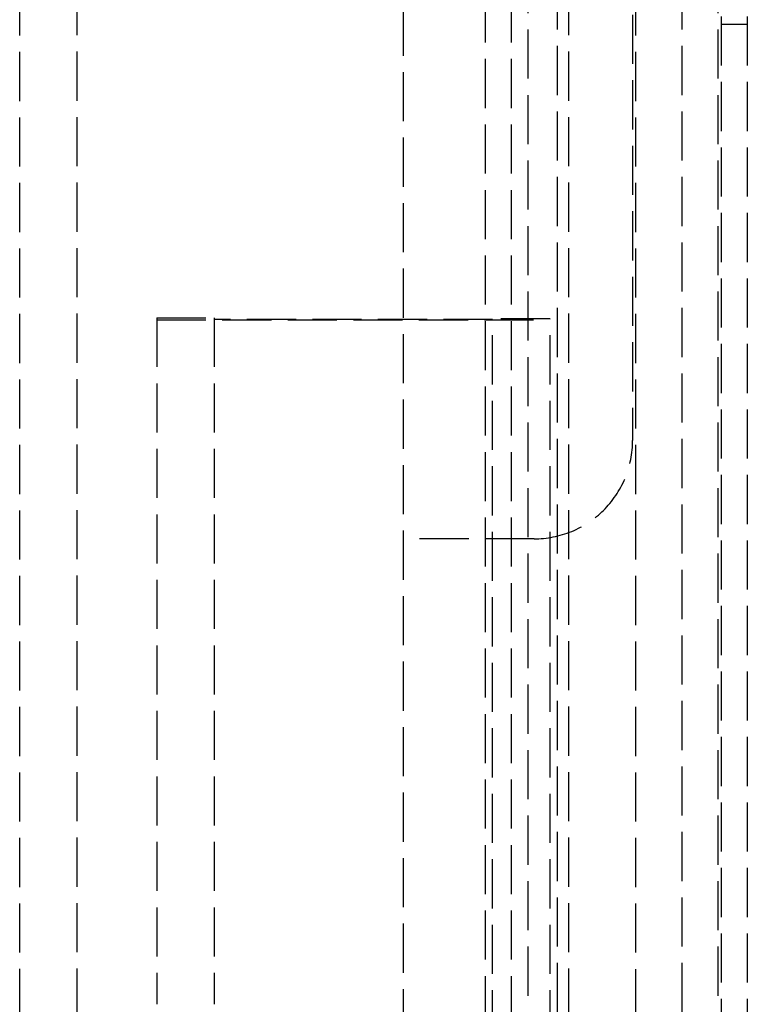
# Model space of a CAD drawing. Header units: millimetres. Extents: x -108 to 0, y 0 to 486.
# Tile 9 of 12: x -26 to -4, y 403 to 433. Entities that reach past the tile are written whole.
import ezdxf

# ---------------------------------------------------------------- set-up
doc = ezdxf.new("R2010")
doc.units = ezdxf.units.MM
doc.header["$LTSCALE"] = 10
doc.linetypes.add('ALLCAD_Strich', pattern=[0.2, 0.15, -0.05])
doc.layers.add('BESCH_KONT_sich_schn_grun_2d', color=10, linetype='Continuous')

msp = doc.modelspace()

# ---------------------------------------------------------------- linework, layer by layer
at = {"layer": 'BESCH_KONT_sich_schn_grun_2d', "linetype": 'ALLCAD_Strich'}
for p, q in [((-24.649, 36.326), (-24.649, 475.95)), ((-9.649, 36.326), (-9.649, 475.95)), ((-7.599, 36.315), (-7.599, 475.95)), ((-4.999, 460.9), (-4.999, 4.5)), ((-4.199, 460.9), (-4.199, 4.5)), ((-9.999, 458), (-9.999, 17.8)), ((-6.199, 458), (-6.199, 17.8)), ((-10.899, 454.5), (-10.899, 20.1)), ((-5.099, 454.5), (-5.099, 20.1)), ((-12.199, 453.6), (-12.199, 11.8)), ((-11.399, 453.6), (-11.399, 11.8)), ((-26.399, 36.317), (-26.399, 451.2)), ((-14.699, 451.2), (-14.699, 14.2)), ((-7.699, 432.95), (-7.699, 419.95)), ((-4.199, 432.65), (-4.999, 432.65)), ((-22.219, 423.697), (-22.219, 402.737)), ((-22.219, 423.697), (-20.469, 423.697)), ((-22.219, 423.639), (-10.219, 423.639)), ((-20.469, 423.697), (-20.469, 402.737)), ((-11.969, 423.649), (-20.469, 423.649)), ((-10.219, 423.664), (-11.969, 423.664)), ((-11.969, 353.665), (-11.969, 423.664)), ((-10.219, 353.665), (-10.219, 423.664)), ((-10.699, 416.95), (-14.699, 416.95))]:
    msp.add_line(p, q, dxfattribs=at)
msp.add_open_spline([(-10.699, 416.95), (-10.323, 416.95), (-9.922, 417.025), (-9.187, 417.329), (-8.852, 417.557), (-8.318, 418.087), (-8.084, 418.426), (-7.775, 419.168), (-7.699, 419.572), (-7.699, 419.95)], degree=3, knots=[0, 0, 0, 0, 0.112955, 0.112955, 0.22591, 0.22591, 0.3416488, 0.3416488, 0.4573876, 0.4573876, 0.4573876, 0.4573876], dxfattribs=at)

doc.saveas('drawing.dxf')
